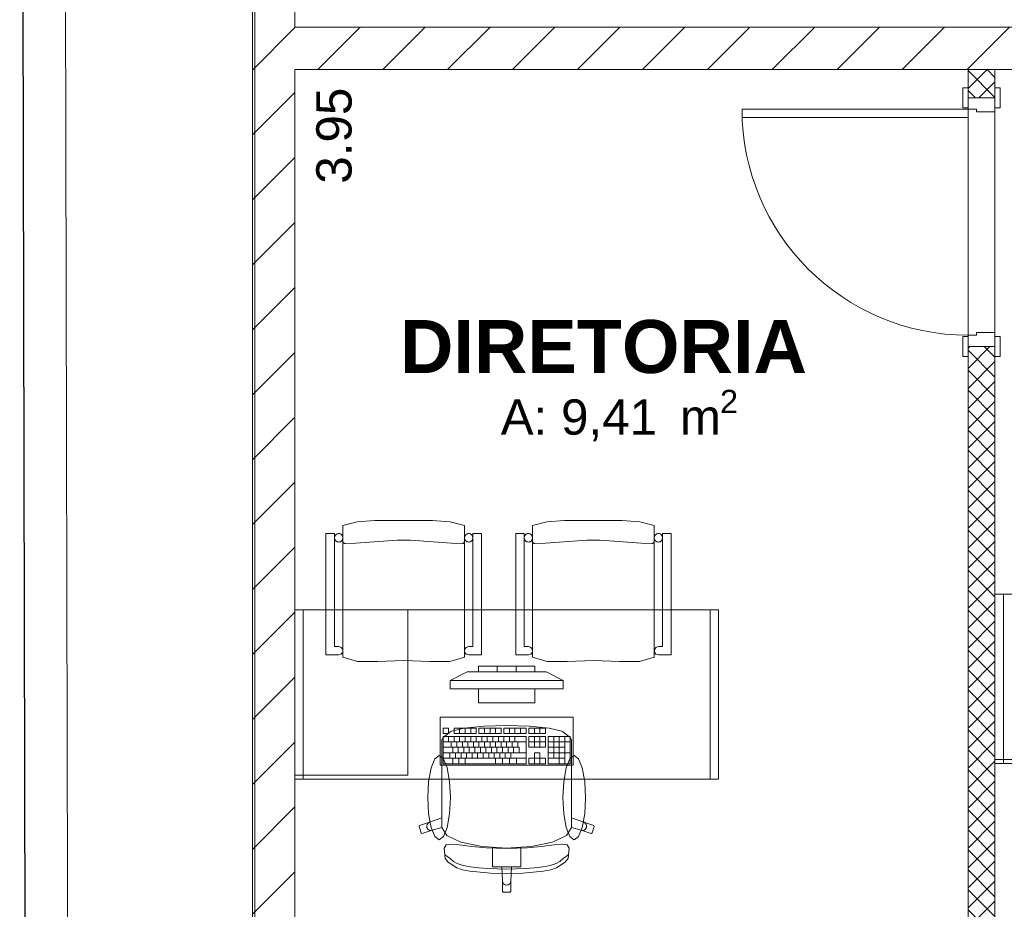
# Model space of a CAD drawing. Header units: millimetres. Extents: x 2826 to 3034, y 1533 to 1590.
# Tile 131 of 248: x 2986.35 to 2989.84, y 1549.64 to 1552.79. Entities that reach past the tile are written whole.
import ezdxf
from ezdxf.enums import TextEntityAlignment as Align

# ---------------------------------------------------------------- set-up
doc = ezdxf.new("R2010")
doc.units = ezdxf.units.MM
doc.layers.add('_Caneta_No__220', color=7, linetype='Continuous', lineweight=15, true_color=0x8a8a8a)
doc.styles.add('ESTILO_GERADO_1', font='arialbd.ttf')
doc.styles.add('ESTILO_GERADO_2', font='arial.ttf')
pattern_1 = [(44.99999999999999, (0.02328418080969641, 0.6193119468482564), (-0.03535533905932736, 0.03535533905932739), []), (135.0000000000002, (0.02328418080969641, 0.6193119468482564), (0.03535533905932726, 0.03535533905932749), [])]

# ---------------------------------------------------------------- blocks, each defined once
blk = doc.blocks.new('A$Cdd268059')
at = {"layer": '_Caneta_No__220'}
h = blk.add_hatch(dxfattribs=at)
h.set_pattern_fill('TIJOLO_COMUM_0005', color=256, style=0, pattern_type=2)
h.set_pattern_definition([(44.99999999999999, (0.02328418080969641, 0.619311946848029), (-0.114904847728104, 0.114904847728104), [])])
h.paths.add_polyline_path([(0.8232841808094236, 1.969311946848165), (0.9732842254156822, 1.969311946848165), (0.9732842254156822, 6.793521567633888), (0.8232841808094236, 6.793521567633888)])
h = blk.add_hatch(dxfattribs=at)
h.set_pattern_fill('TIJOLO_COMUM_0005', color=256, style=0, pattern_type=2)
h.set_pattern_definition([(44.99999999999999, (0.02328418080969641, 0.6193119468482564), (-0.114904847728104, 0.114904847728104), [])])
h.paths.add_polyline_path([(0.9732841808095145, 5.919311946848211), (6.271137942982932, 5.919311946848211), (6.271137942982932, 6.069311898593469), (0.9732841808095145, 6.069311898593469)])
h = blk.add_hatch(dxfattribs=at)
h.set_pattern_fill('GRELHA_5X5_DIAGONAL_0005', color=256, style=0, pattern_type=2)
h.set_pattern_definition(pattern_1)
h.paths.add_polyline_path([(3.451137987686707, 5.919311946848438), (3.356137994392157, 5.919311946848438), (3.356137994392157, 5.819311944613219), (3.451137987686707, 5.819311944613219)])
h = blk.add_hatch(dxfattribs=at)
h.set_pattern_fill('GRELHA_5X5_DIAGONAL_0005', color=256, style=0, pattern_type=2)
h.set_pattern_definition(pattern_1)
h.paths.add_polyline_path([(3.451137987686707, 4.939311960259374), (3.356137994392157, 4.939311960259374), (3.356137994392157, 1.969311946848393), (3.451137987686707, 1.969311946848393)])
for p, q in [((4.547473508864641e-13, 11.61714340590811), (0.02553427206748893, 1.469247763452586e-07)), ((0, 11.61714340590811), (0.02206783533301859, 1.01931194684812)), ((0.8232841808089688, 1.819311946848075), (0.8232841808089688, 10.41714351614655)), ((0.9732841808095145, 8.76931194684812), (0.9732841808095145, 6.069311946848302)), ((0.9732841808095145, 6.069311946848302), (4.320804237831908, 6.069311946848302)), ((3.356137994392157, 5.919311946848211), (0.9732841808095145, 5.919311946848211)), ((0.9732841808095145, 5.919311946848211), (0.9732841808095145, 1.969311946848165)), ((3.356137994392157, 1.969311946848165), (3.356137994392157, 5.919311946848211)), ((3.451137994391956, 5.919311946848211), (3.451137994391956, 1.969311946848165)), ((7.251137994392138, 5.919311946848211), (3.451137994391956, 5.919311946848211)), ((3.356137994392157, 5.854311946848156), (3.337137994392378, 5.854311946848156)), ((3.337137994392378, 5.854311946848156), (3.337137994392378, 5.78431194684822)), ((3.356137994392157, 5.819311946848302), (3.356137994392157, 5.854311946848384)), ((3.356137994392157, 5.78431194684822), (3.356137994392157, 5.854311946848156)), ((3.356137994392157, 5.819311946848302), (3.356137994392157, 5.854311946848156)), ((3.356137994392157, 5.819311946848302), (3.356137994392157, 5.854311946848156)), ((3.451137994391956, 5.819311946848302), (3.451137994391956, 5.854311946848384)), ((3.470137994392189, 5.854311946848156), (3.451137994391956, 5.854311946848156)), ((3.451137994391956, 5.854311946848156), (3.451137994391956, 5.78431194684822)), ((3.451137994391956, 5.819311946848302), (3.451137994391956, 5.854311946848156)), ((3.451137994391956, 5.819311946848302), (3.451137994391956, 5.854311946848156)), ((3.470137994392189, 5.78431194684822), (3.470137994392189, 5.854311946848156)), ((3.451137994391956, 5.819311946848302), (3.356137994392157, 5.819311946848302)), ((3.451137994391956, 5.819311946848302), (3.356137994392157, 5.819311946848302)), ((3.356137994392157, 5.819311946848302), (3.356137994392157, 5.779311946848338)), ((3.451137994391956, 5.819311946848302), (3.356137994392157, 5.819311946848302)), ((3.451137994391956, 5.819311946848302), (3.356137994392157, 5.819311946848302)), ((3.451137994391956, 5.769311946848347), (3.451137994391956, 5.819311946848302)), ((3.337137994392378, 5.78431194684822), (3.356137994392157, 5.78431194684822)), ((3.451137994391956, 5.78431194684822), (3.470137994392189, 5.78431194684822)), ((2.556137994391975, 5.779311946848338), (3.356137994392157, 5.779311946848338)), ((2.556137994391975, 5.749311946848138), (2.556137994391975, 5.779311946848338)), ((3.356137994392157, 5.749311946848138), (2.556137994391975, 5.749311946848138)), ((3.356137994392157, 5.779311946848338), (3.386137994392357, 5.779311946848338)), ((3.356137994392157, 5.779311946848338), (3.356137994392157, 5.749311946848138)), ((3.386137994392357, 5.779311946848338), (3.386137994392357, 5.769311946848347)), ((3.386137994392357, 5.769311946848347), (3.451137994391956, 5.769311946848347)), ((3.451137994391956, 4.989311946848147), (3.386137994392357, 4.989311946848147)), ((3.386137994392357, 4.989311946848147), (3.386137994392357, 4.979311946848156)), ((3.451137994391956, 4.939311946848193), (3.451137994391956, 4.989311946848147)), ((3.337137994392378, 4.974311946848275), (3.337137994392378, 4.904311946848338)), ((3.356137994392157, 4.974311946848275), (3.337137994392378, 4.974311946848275)), ((3.386137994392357, 4.979311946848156), (3.356137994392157, 4.979311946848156)), ((3.356137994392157, 4.979311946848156), (3.356137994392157, 4.939311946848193)), ((3.356137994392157, 4.904311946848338), (3.356137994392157, 4.974311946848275)), ((3.451137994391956, 4.974311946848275), (3.451137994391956, 4.904311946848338)), ((3.470137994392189, 4.974311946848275), (3.451137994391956, 4.974311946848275)), ((3.470137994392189, 4.904311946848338), (3.470137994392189, 4.974311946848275)), ((3.356137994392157, 4.93931194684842), (3.356137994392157, 4.904311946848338)), ((3.451137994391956, 4.93931194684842), (3.356137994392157, 4.93931194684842)), ((3.356137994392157, 4.939311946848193), (3.451137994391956, 4.939311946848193)), ((3.451137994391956, 4.939311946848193), (3.356137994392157, 4.939311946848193)), ((3.451137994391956, 4.939311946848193), (3.356137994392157, 4.939311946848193)), ((3.356137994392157, 4.939311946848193), (3.356137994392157, 4.904311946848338)), ((3.356137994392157, 4.939311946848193), (3.356137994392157, 4.904311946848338)), ((3.451137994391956, 4.93931194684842), (3.451137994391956, 4.904311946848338)), ((3.451137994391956, 4.939311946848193), (3.451137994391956, 4.904311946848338)), ((3.451137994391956, 4.939311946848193), (3.451137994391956, 4.904311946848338)), ((3.337137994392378, 4.904311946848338), (3.356137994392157, 4.904311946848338)), ((3.451137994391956, 4.904311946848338), (3.470137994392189, 4.904311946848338)), ((1.194137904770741, 4.318612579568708), (1.256816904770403, 4.323671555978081)), ((1.256816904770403, 4.323671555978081), (1.358845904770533, 4.323671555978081)), ((1.358845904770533, 4.323671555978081), (1.460874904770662, 4.323671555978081)), ((1.460874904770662, 4.323671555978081), (1.523553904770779, 4.318612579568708)), ((1.865472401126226, 4.318612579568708), (1.928151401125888, 4.323671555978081)), ((1.928151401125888, 4.323671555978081), (2.030180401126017, 4.323671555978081)), ((2.030180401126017, 4.323671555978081), (2.132209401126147, 4.323671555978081)), ((2.132209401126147, 4.323671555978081), (2.194888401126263, 4.318612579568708)), ((1.143845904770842, 4.306005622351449), (1.194137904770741, 4.318612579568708)), ((1.143845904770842, 3.840204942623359), (1.143845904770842, 4.306005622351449)), ((1.523553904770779, 4.318612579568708), (1.573845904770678, 4.306005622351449)), ((1.573845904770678, 4.306005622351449), (1.573845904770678, 3.840204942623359)), ((1.815180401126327, 4.306005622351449), (1.865472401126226, 4.318612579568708)), ((1.815180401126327, 3.840204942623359), (1.815180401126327, 4.306005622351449)), ((2.194888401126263, 4.318612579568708), (2.245180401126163, 4.306005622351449)), ((2.245180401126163, 4.306005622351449), (2.245180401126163, 3.840204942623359)), ((1.083845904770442, 3.848106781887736), (1.083845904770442, 4.277399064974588)), ((1.083845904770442, 4.277399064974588), (1.113851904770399, 4.277399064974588)), ((1.113851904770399, 4.277399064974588), (1.113851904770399, 3.877568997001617)), ((1.189845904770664, 4.243422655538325), (1.335345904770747, 4.25441825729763)), ((1.335345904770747, 4.25441825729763), (1.382345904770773, 4.25441825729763)), ((1.382345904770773, 4.25441825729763), (1.527845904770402, 4.243422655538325)), ((1.603839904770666, 3.877568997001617), (1.603839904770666, 4.277399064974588)), ((1.603839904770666, 4.277399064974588), (1.633845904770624, 4.277399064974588)), ((1.633845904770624, 4.277399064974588), (1.633845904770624, 3.848106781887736)), ((1.755180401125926, 3.848106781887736), (1.755180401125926, 4.277399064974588)), ((1.755180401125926, 4.277399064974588), (1.785186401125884, 4.277399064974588)), ((1.785186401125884, 4.277399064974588), (1.785186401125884, 3.877568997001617)), ((1.861180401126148, 4.243422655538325), (2.006680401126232, 4.25441825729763)), ((2.006680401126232, 4.25441825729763), (2.053680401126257, 4.25441825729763)), ((2.053680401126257, 4.25441825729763), (2.199180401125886, 4.243422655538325)), ((2.275174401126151, 3.877568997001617), (2.275174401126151, 4.277399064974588)), ((2.275174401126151, 4.277399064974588), (2.305180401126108, 4.277399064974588)), ((2.305180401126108, 4.277399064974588), (2.305180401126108, 3.848106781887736)), ((1.144567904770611, 4.247027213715), (1.145267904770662, 4.245815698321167)), ((1.145267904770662, 4.245815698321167), (1.146167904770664, 4.244744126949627)), ((1.146167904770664, 4.244744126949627), (1.147239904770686, 4.243844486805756)), ((1.147239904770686, 4.243844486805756), (1.148451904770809, 4.243144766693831)), ((1.148451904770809, 4.243144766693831), (1.14976790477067, 4.242665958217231)), ((1.14976790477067, 4.242665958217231), (1.151145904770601, 4.242423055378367)), ((1.151145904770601, 4.242423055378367), (1.151845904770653, 4.242423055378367)), ((1.151845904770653, 4.242423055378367), (1.189845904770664, 4.243422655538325)), ((1.527845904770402, 4.243422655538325), (1.565845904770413, 4.242423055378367)), ((1.565845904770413, 4.242423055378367), (1.566545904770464, 4.242423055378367)), ((1.566545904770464, 4.242423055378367), (1.567923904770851, 4.242665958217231)), ((1.567923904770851, 4.242665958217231), (1.569239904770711, 4.243144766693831)), ((1.569239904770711, 4.243144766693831), (1.570451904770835, 4.243844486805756)), ((1.570451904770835, 4.243844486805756), (1.571523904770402, 4.244744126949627)), ((1.571523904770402, 4.244744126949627), (1.572423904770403, 4.245815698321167)), ((1.572423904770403, 4.245815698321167), (1.573123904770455, 4.247027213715)), ((1.573123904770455, 4.247027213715), (1.573602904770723, 4.248342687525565)), ((1.573602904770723, 4.248342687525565), (1.573845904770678, 4.249720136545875)), ((1.815902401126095, 4.247027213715), (1.816602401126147, 4.245815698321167)), ((1.816602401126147, 4.245815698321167), (1.817502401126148, 4.244744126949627)), ((1.817502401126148, 4.244744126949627), (1.81857440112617, 4.243844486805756)), ((1.81857440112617, 4.243844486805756), (1.819786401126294, 4.243144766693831)), ((1.819786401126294, 4.243144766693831), (1.821102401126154, 4.242665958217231)), ((1.821102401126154, 4.242665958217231), (1.822480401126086, 4.242423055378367)), ((1.822480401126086, 4.242423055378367), (1.823180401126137, 4.242423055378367)), ((1.823180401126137, 4.242423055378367), (1.861180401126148, 4.243422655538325)), ((2.199180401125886, 4.243422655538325), (2.237180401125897, 4.242423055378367)), ((2.237180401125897, 4.242423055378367), (2.237880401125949, 4.242423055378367)), ((2.237880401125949, 4.242423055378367), (2.239258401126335, 4.242665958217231)), ((2.239258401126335, 4.242665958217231), (2.240574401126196, 4.243144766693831)), ((2.240574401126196, 4.243144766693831), (2.241786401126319, 4.243844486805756)), ((2.241786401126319, 4.243844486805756), (2.242858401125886, 4.244744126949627)), ((2.242858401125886, 4.244744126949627), (2.243758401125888, 4.245815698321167)), ((2.243758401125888, 4.245815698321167), (2.244458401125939, 4.247027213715)), ((2.244458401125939, 4.247027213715), (2.244937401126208, 4.248342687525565)), ((2.244937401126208, 4.248342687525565), (2.245180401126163, 4.249720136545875)), ((1.373284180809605, 3.423094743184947), (1.373284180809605, 4.008094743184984)), ((1.113851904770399, 3.877568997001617), (1.128845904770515, 3.877568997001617)), ((1.128845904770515, 3.877568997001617), (1.137662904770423, 3.874705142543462)), ((1.137662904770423, 3.874705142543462), (1.143111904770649, 3.867208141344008)), ((1.574579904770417, 3.867208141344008), (1.580028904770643, 3.874705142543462)), ((1.580028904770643, 3.874705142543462), (1.588845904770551, 3.877568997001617)), ((1.588845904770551, 3.877568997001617), (1.603839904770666, 3.877568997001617)), ((1.785186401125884, 3.877568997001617), (1.800180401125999, 3.877568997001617)), ((1.800180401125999, 3.877568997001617), (1.808997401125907, 3.874705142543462)), ((1.808997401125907, 3.874705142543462), (1.814446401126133, 3.867208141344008)), ((2.245914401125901, 3.867208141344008), (2.251363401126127, 3.874705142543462)), ((2.251363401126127, 3.874705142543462), (2.260180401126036, 3.877568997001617)), ((2.260180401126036, 3.877568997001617), (2.275174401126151, 3.877568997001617)), ((1.128845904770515, 3.848106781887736), (1.083845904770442, 3.848106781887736)), ((1.137662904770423, 3.85044484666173), (1.128845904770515, 3.848106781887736)), ((1.143111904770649, 3.857941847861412), (1.137662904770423, 3.85044484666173)), ((1.143111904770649, 3.867208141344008), (1.143111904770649, 3.857941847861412)), ((1.19576490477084, 3.82491305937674), (1.143845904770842, 3.840204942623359)), ((1.573845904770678, 3.840204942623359), (1.52192690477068, 3.82491305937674)), ((1.574579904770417, 3.857941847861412), (1.574579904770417, 3.867208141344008)), ((1.580028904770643, 3.85044484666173), (1.574579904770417, 3.857941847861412)), ((1.588845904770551, 3.848106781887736), (1.580028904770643, 3.85044484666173)), ((1.633845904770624, 3.848106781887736), (1.588845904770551, 3.848106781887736)), ((1.800180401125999, 3.848106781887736), (1.755180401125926, 3.848106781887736)), ((1.808997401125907, 3.85044484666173), (1.800180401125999, 3.848106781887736)), ((1.814446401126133, 3.857941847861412), (1.808997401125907, 3.85044484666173)), ((1.814446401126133, 3.867208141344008), (1.814446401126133, 3.857941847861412)), ((1.867099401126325, 3.82491305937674), (1.815180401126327, 3.840204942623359)), ((2.245180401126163, 3.840204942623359), (2.193261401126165, 3.82491305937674)), ((2.245914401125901, 3.857941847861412), (2.245914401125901, 3.867208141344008)), ((2.251363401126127, 3.85044484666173), (2.245914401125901, 3.857941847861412)), ((2.260180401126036, 3.848106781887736), (2.251363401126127, 3.85044484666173)), ((2.305180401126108, 3.848106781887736), (2.260180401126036, 3.848106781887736)), ((1.265880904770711, 3.824631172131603), (1.19576490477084, 3.82491305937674)), ((1.358845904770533, 3.828836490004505), (1.265880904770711, 3.824631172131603)), ((1.451810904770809, 3.824631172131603), (1.358845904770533, 3.828836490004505)), ((1.52192690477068, 3.82491305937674), (1.451810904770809, 3.824631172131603)), ((1.823284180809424, 3.808094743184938), (1.623284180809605, 3.808094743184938)), ((1.623284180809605, 3.808094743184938), (1.623284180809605, 3.788094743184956)), ((1.689950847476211, 3.788094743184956), (1.689950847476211, 3.808094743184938)), ((1.756617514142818, 3.788094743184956), (1.756617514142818, 3.808094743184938)), ((1.823284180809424, 3.788094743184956), (1.823284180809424, 3.808094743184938)), ((1.937215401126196, 3.824631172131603), (1.867099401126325, 3.82491305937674)), ((2.030180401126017, 3.828836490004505), (1.937215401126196, 3.824631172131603)), ((2.123145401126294, 3.824631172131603), (2.030180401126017, 3.828836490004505)), ((2.193261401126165, 3.82491305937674), (2.123145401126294, 3.824631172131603)), ((1.523284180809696, 3.758094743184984), (1.583284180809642, 3.788094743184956)), ((1.583284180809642, 3.788094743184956), (1.863284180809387, 3.788094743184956)), ((1.623284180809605, 3.788094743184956), (1.823284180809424, 3.788094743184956)), ((1.923284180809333, 3.758094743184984), (1.863284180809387, 3.788094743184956)), ((1.923284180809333, 3.758094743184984), (1.523284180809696, 3.758094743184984)), ((1.523284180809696, 3.758094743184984), (1.523284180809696, 3.728094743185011)), ((1.923284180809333, 3.728094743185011), (1.923284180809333, 3.758094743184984)), ((1.523284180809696, 3.728094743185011), (1.923284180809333, 3.728094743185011)), ((1.823284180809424, 3.728094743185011), (1.623284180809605, 3.728094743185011)), ((1.623284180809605, 3.728094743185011), (1.623284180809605, 3.678094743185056)), ((1.823284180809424, 3.678094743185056), (1.823284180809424, 3.728094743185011)), ((1.623284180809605, 3.678094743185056), (1.823284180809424, 3.678094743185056)), ((1.51765918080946, 3.589003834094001), (1.49807584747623, 3.589003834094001)), ((1.49807584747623, 3.589003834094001), (1.49807584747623, 3.569609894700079)), ((1.51765918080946, 3.569609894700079), (1.51765918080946, 3.589003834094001)), ((1.573433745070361, 3.589166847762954), (1.527495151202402, 3.578476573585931)), ((1.615575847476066, 3.589003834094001), (1.53724251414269, 3.589003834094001)), ((1.53724251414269, 3.589003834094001), (1.53724251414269, 3.569609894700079)), ((1.556825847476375, 3.569609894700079), (1.556825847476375, 3.589003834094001)), ((1.642185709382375, 3.596309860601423), (1.573433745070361, 3.589166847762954)), ((1.576409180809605, 3.569609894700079), (1.576409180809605, 3.589003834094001)), ((1.595992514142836, 3.569609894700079), (1.595992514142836, 3.589003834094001)), ((1.615575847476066, 3.569609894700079), (1.615575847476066, 3.589003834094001)), ((1.703700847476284, 3.589003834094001), (1.625367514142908, 3.589003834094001)), ((1.625367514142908, 3.589003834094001), (1.625367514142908, 3.569609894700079)), ((1.643250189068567, 3.596411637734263), (1.642185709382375, 3.596309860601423)), ((1.723284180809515, 3.598887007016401), (1.643250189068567, 3.596411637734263)), ((1.644950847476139, 3.569609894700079), (1.644950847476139, 3.589003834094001)), ((1.664534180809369, 3.569609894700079), (1.664534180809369, 3.589003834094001)), ((1.684117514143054, 3.569609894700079), (1.684117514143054, 3.589003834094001)), ((1.703700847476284, 3.569609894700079), (1.703700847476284, 3.589003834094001)), ((1.791825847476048, 3.589003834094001), (1.713492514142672, 3.589003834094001)), ((1.713492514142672, 3.589003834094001), (1.713492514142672, 3.569609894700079)), ((1.723284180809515, 3.598887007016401), (1.803318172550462, 3.596411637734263)), ((1.733075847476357, 3.569609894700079), (1.733075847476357, 3.589003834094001)), ((1.752659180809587, 3.569609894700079), (1.752659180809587, 3.589003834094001)), ((1.772242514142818, 3.569609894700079), (1.772242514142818, 3.589003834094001)), ((1.791825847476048, 3.569609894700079), (1.791825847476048, 3.589003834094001)), ((1.860367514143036, 3.589003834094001), (1.80161751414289, 3.589003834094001)), ((1.80161751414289, 3.589003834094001), (1.80161751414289, 3.569609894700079)), ((1.803318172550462, 3.596411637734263), (1.804382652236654, 3.596309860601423)), ((1.804382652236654, 3.596309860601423), (1.873134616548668, 3.589166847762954)), ((1.821200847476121, 3.569609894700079), (1.821200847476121, 3.589003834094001)), ((1.840784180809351, 3.569609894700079), (1.840784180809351, 3.589003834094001)), ((1.860367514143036, 3.569609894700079), (1.860367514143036, 3.589003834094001)), ((1.873134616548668, 3.589166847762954), (1.919073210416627, 3.578476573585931)), ((1.498556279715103, 3.556438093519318), (1.494012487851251, 3.547837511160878)), ((1.49807584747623, 3.569609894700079), (1.51765918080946, 3.569609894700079)), ((1.791825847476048, 3.559912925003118), (1.49807584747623, 3.559912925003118)), ((1.49807584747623, 3.559912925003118), (1.49807584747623, 3.46294322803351)), ((1.52536150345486, 3.577599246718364), (1.498556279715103, 3.556438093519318)), ((1.51765918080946, 3.540518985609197), (1.51765918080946, 3.559912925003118)), ((1.527495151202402, 3.578476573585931), (1.52536150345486, 3.577599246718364)), ((1.53724251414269, 3.569609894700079), (1.615575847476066, 3.569609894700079)), ((1.53724251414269, 3.540518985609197), (1.53724251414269, 3.559912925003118)), ((1.556825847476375, 3.540518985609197), (1.556825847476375, 3.559912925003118)), ((1.576409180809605, 3.540518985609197), (1.576409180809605, 3.559912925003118)), ((1.595992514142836, 3.540518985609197), (1.595992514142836, 3.559912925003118)), ((1.615575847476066, 3.540518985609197), (1.615575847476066, 3.559912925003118)), ((1.625367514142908, 3.569609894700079), (1.703700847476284, 3.569609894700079)), ((1.635159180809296, 3.540518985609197), (1.635159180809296, 3.559912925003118)), ((1.654742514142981, 3.540518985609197), (1.654742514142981, 3.559912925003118)), ((1.674325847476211, 3.540518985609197), (1.674325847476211, 3.559912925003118)), ((1.693909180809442, 3.540518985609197), (1.693909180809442, 3.559912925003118)), ((1.713492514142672, 3.569609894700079), (1.791825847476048, 3.569609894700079)), ((1.713492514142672, 3.540518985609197), (1.713492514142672, 3.559912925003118)), ((1.733075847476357, 3.540518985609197), (1.733075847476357, 3.559912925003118)), ((1.752659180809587, 3.540518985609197), (1.752659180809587, 3.559912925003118)), ((1.791825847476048, 3.46294322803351), (1.791825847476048, 3.559912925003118)), ((1.80161751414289, 3.569609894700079), (1.860367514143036, 3.569609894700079)), ((1.860367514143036, 3.559912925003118), (1.80161751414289, 3.559912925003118)), ((1.80161751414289, 3.559912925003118), (1.80161751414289, 3.521125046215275)), ((1.821200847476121, 3.521125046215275), (1.821200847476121, 3.559912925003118)), ((1.840784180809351, 3.521125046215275), (1.840784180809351, 3.559912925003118)), ((1.860367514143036, 3.521125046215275), (1.860367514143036, 3.559912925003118)), ((1.948492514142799, 3.559912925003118), (1.870159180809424, 3.559912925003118)), ((1.870159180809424, 3.559912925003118), (1.870159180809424, 3.46294322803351)), ((1.889742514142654, 3.482337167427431), (1.889742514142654, 3.559912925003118)), ((1.909325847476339, 3.46294322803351), (1.909325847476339, 3.559912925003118)), ((1.919073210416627, 3.578476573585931), (1.921206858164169, 3.577599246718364)), ((1.921206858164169, 3.577599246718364), (1.94801208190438, 3.556438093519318)), ((1.928909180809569, 3.46294322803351), (1.928909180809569, 3.559912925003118)), ((1.94801208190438, 3.556438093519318), (1.952555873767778, 3.547837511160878)), ((1.948492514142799, 3.46294322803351), (1.948492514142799, 3.559912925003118)), ((1.494012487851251, 3.547837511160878), (1.494012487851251, 3.51679921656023)), ((1.49807584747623, 3.540518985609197), (1.791825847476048, 3.540518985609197)), ((1.49807584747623, 3.521125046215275), (1.767346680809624, 3.521125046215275)), ((1.527450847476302, 3.521125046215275), (1.527450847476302, 3.540518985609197)), ((1.532346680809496, 3.501731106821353), (1.532346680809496, 3.521125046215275)), ((1.547034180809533, 3.521125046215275), (1.547034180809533, 3.540518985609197)), ((1.551930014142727, 3.501731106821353), (1.551930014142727, 3.521125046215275)), ((1.566617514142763, 3.521125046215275), (1.566617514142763, 3.540518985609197)), ((1.571513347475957, 3.501731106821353), (1.571513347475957, 3.521125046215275)), ((1.586200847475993, 3.521125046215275), (1.586200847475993, 3.540518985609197)), ((1.591096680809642, 3.501731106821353), (1.591096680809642, 3.521125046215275)), ((1.605784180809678, 3.521125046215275), (1.605784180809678, 3.540518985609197)), ((1.610680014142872, 3.501731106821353), (1.610680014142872, 3.521125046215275)), ((1.625367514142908, 3.521125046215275), (1.625367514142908, 3.540518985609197)), ((1.630263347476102, 3.501731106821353), (1.630263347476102, 3.521125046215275)), ((1.644950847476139, 3.521125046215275), (1.644950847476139, 3.540518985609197)), ((1.649846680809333, 3.501731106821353), (1.649846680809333, 3.521125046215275)), ((1.664534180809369, 3.521125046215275), (1.664534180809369, 3.540518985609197)), ((1.669430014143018, 3.501731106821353), (1.669430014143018, 3.521125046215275)), ((1.684117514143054, 3.521125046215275), (1.684117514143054, 3.540518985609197)), ((1.689013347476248, 3.501731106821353), (1.689013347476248, 3.521125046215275)), ((1.703700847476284, 3.521125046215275), (1.703700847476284, 3.540518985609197)), ((1.708596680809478, 3.501731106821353), (1.708596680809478, 3.521125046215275)), ((1.723284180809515, 3.521125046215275), (1.723284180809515, 3.540518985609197)), ((1.728180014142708, 3.501731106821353), (1.728180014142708, 3.521125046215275)), ((1.742867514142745, 3.521125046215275), (1.742867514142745, 3.540518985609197)), ((1.747763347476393, 3.501731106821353), (1.747763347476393, 3.521125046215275)), ((1.762450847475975, 3.521125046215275), (1.762450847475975, 3.540518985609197)), ((1.767346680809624, 3.501731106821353), (1.767346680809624, 3.521125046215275)), ((1.80161751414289, 3.540518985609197), (1.860367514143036, 3.540518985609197)), ((1.80161751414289, 3.521125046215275), (1.860367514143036, 3.521125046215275)), ((1.870159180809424, 3.540518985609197), (1.948492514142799, 3.540518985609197)), ((1.870159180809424, 3.521125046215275), (1.928909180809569, 3.521125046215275)), ((1.952555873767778, 3.547837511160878), (1.952555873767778, 3.51679921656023)), ((1.494012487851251, 3.51679921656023), (1.494012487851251, 3.480721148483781)), ((1.49807584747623, 3.501731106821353), (1.791825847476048, 3.501731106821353)), ((1.522555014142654, 3.482337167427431), (1.522555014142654, 3.501731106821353)), ((1.542138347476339, 3.482337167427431), (1.542138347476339, 3.501731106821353)), ((1.561721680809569, 3.482337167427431), (1.561721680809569, 3.501731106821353)), ((1.581305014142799, 3.482337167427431), (1.581305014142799, 3.501731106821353)), ((1.60088834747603, 3.482337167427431), (1.60088834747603, 3.501731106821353)), ((1.620471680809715, 3.482337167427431), (1.620471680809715, 3.501731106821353)), ((1.640055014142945, 3.482337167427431), (1.640055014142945, 3.501731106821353)), ((1.659638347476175, 3.482337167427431), (1.659638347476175, 3.501731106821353)), ((1.679221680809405, 3.482337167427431), (1.679221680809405, 3.501731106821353)), ((1.698805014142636, 3.482337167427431), (1.698805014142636, 3.501731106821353)), ((1.718388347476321, 3.482337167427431), (1.718388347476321, 3.501731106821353)), ((1.737971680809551, 3.482337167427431), (1.737971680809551, 3.501731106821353)), ((1.840784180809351, 3.501731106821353), (1.821200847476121, 3.501731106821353)), ((1.821200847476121, 3.501731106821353), (1.821200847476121, 3.482337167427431)), ((1.840784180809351, 3.482337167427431), (1.840784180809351, 3.501731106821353)), ((1.870159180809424, 3.501731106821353), (1.948492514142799, 3.501731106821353)), ((1.952555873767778, 3.51679921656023), (1.952555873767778, 3.480721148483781)), ((1.494012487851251, 3.480721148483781), (1.494012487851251, 3.271615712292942)), ((1.49807584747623, 3.482337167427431), (1.791825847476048, 3.482337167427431)), ((1.49807584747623, 3.46294322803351), (1.791825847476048, 3.46294322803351)), ((1.532346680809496, 3.46294322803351), (1.532346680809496, 3.482337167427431)), ((1.554377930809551, 3.46294322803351), (1.554377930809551, 3.482337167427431)), ((1.576409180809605, 3.46294322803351), (1.576409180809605, 3.482337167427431)), ((1.684117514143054, 3.46294322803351), (1.684117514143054, 3.482337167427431)), ((1.708596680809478, 3.46294322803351), (1.708596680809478, 3.482337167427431)), ((1.733075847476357, 3.46294322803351), (1.733075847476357, 3.482337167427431)), ((1.757555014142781, 3.46294322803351), (1.757555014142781, 3.482337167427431)), ((1.821200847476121, 3.482337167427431), (1.80161751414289, 3.482337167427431)), ((1.80161751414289, 3.482337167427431), (1.80161751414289, 3.46294322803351)), ((1.80161751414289, 3.46294322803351), (1.860367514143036, 3.46294322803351)), ((1.821200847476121, 3.46294322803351), (1.821200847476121, 3.482337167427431)), ((1.821200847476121, 3.482337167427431), (1.840784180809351, 3.482337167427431)), ((1.860367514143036, 3.482337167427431), (1.840784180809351, 3.482337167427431)), ((1.840784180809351, 3.46294322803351), (1.840784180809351, 3.482337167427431)), ((1.860367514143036, 3.46294322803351), (1.860367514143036, 3.482337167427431)), ((1.870159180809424, 3.482337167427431), (1.928909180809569, 3.482337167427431)), ((1.870159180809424, 3.46294322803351), (1.948492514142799, 3.46294322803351)), ((1.952555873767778, 3.480721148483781), (1.952555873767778, 3.271615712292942)), ((3.451137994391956, 3.478370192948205), (3.851137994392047, 3.478370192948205)), ((0.9732841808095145, 3.423094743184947), (1.373284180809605, 3.423094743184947)), ((1.415222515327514, 3.244530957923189), (1.413284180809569, 3.240761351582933)), ((1.413284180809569, 3.240761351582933), (1.420747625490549, 3.218000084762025)), ((1.450634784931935, 3.255932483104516), (1.415222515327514, 3.244530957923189)), ((1.441849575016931, 3.248497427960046), (1.44025083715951, 3.242880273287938)), ((1.44025083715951, 3.242880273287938), (1.440943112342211, 3.237084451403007)), ((1.445495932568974, 3.253080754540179), (1.441849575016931, 3.248497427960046)), ((1.450634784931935, 3.255932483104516), (1.445495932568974, 3.253080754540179)), ((1.494012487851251, 3.271615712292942), (1.450634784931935, 3.255932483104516)), ((1.494012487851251, 3.237355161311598), (1.494012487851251, 3.271615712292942)), ((1.952555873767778, 3.237355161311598), (1.952555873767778, 3.271615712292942)), ((1.952555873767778, 3.271615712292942), (1.995933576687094, 3.255932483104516)), ((1.995933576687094, 3.255932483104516), (2.001072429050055, 3.253080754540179)), ((1.995933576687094, 3.255932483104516), (2.031345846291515, 3.244530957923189)), ((2.001072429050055, 3.253080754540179), (2.004718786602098, 3.248497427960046)), ((2.004718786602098, 3.248497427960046), (2.006317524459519, 3.242880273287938)), ((2.006317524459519, 3.242880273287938), (2.005625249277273, 3.237084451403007)), ((2.03328418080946, 3.240761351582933), (2.025820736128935, 3.218000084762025)), ((2.031345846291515, 3.244530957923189), (2.03328418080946, 3.240761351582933)), ((1.420747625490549, 3.218000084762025), (1.424551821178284, 3.216079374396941)), ((1.424551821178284, 3.216079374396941), (1.459964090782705, 3.227480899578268)), ((1.440943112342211, 3.237084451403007), (1.44382100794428, 3.231992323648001)), ((1.44382100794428, 3.231992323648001), (1.448446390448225, 3.228379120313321)), ((1.448446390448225, 3.228379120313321), (1.454115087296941, 3.226794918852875)), ((1.454115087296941, 3.226794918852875), (1.459964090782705, 3.227480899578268)), ((1.459964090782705, 3.227480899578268), (1.494133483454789, 3.237160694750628)), ((1.494012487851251, 3.237355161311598), (1.494133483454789, 3.237160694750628)), ((1.494133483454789, 3.237160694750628), (1.511464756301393, 3.209305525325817)), ((1.511464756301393, 3.209305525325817), (1.561164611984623, 3.185526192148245)), ((1.935103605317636, 3.209305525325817), (1.885403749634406, 3.185526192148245)), ((1.952434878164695, 3.237160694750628), (1.935103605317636, 3.209305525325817)), ((1.952555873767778, 3.237355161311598), (1.952434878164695, 3.237160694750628)), ((1.986604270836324, 3.227480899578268), (1.952434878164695, 3.237160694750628)), ((1.992453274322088, 3.226794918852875), (1.986604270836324, 3.227480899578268)), ((2.022016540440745, 3.216079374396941), (1.986604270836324, 3.227480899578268)), ((1.998121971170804, 3.228379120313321), (1.992453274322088, 3.226794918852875)), ((2.002747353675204, 3.231992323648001), (1.998121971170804, 3.228379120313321)), ((2.005625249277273, 3.237084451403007), (2.002747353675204, 3.231992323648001)), ((2.025820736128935, 3.218000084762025), (2.022016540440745, 3.216079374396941)), ((1.508603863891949, 3.175756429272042), (1.501888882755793, 3.164206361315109)), ((1.525832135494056, 3.178805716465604), (1.508603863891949, 3.175756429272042)), ((1.55474500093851, 3.176215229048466), (1.525832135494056, 3.178805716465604)), ((1.600055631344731, 3.170386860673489), (1.55474500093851, 3.176215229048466)), ((1.561164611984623, 3.185526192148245), (1.635545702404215, 3.169637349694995)), ((1.885403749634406, 3.185526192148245), (1.811022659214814, 3.169637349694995)), ((1.846512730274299, 3.170386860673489), (1.891823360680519, 3.176215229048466)), ((1.891823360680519, 3.176215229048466), (1.920736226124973, 3.178805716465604)), ((1.920736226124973, 3.178805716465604), (1.93796449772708, 3.175756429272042)), ((1.93796449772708, 3.175756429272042), (1.944679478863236, 3.164206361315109)), ((1.501888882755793, 3.164206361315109), (1.505183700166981, 3.128122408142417)), ((1.50826890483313, 3.138679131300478), (1.504517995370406, 3.141297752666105)), ((1.514522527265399, 3.133536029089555), (1.50826890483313, 3.138679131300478)), ((1.650985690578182, 3.165721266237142), (1.600055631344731, 3.170386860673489)), ((1.635545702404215, 3.169637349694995), (1.672967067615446, 3.167257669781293)), ((1.723284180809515, 3.16339588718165), (1.650985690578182, 3.165721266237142)), ((1.672967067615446, 3.167257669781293), (1.723284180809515, 3.164057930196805)), ((1.672967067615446, 3.167257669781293), (1.672967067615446, 3.12855006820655)), ((1.773601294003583, 3.167257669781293), (1.723284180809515, 3.164057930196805)), ((1.723284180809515, 3.16339588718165), (1.795582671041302, 3.165721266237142)), ((1.811022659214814, 3.169637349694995), (1.773601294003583, 3.167257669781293)), ((1.773601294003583, 3.167257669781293), (1.773601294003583, 3.12855006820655)), ((1.795582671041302, 3.165721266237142), (1.846512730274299, 3.170386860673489)), ((1.93204583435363, 3.133536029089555), (1.938299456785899, 3.138679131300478)), ((1.938299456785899, 3.138679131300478), (1.942050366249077, 3.141297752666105)), ((1.944679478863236, 3.164206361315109), (1.941384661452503, 3.128122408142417)), ((1.505183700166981, 3.128122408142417), (1.515722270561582, 3.114934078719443)), ((1.523556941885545, 3.127374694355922), (1.514522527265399, 3.133536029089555)), ((1.515722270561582, 3.114934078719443), (1.546752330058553, 3.094870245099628)), ((1.535264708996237, 3.117304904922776), (1.523556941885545, 3.127374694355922)), ((1.548462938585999, 3.109624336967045), (1.535264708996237, 3.117304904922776)), ((1.568815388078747, 3.103355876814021), (1.548462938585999, 3.109624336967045)), ((1.594761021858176, 3.098415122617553), (1.568815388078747, 3.103355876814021)), ((1.672967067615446, 3.12855006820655), (1.672967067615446, 3.098634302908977)), ((1.773601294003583, 3.12855006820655), (1.773601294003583, 3.098634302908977)), ((1.851807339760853, 3.098415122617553), (1.877752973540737, 3.103355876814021)), ((1.877752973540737, 3.103355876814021), (1.89810542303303, 3.109624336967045)), ((1.89810542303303, 3.109624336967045), (1.911303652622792, 3.117304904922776)), ((1.930846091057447, 3.114934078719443), (1.899816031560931, 3.094870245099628)), ((1.911303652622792, 3.117304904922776), (1.923011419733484, 3.127374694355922)), ((1.923011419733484, 3.127374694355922), (1.93204583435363, 3.133536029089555)), ((1.941384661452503, 3.128122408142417), (1.930846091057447, 3.114934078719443)), ((1.546752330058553, 3.094870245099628), (1.566701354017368, 3.087616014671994)), ((1.566701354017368, 3.087616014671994), (1.59257641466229, 3.082812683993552)), ((1.59257641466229, 3.082812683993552), (1.665783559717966, 3.075833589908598)), ((1.624740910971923, 3.094718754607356), (1.594761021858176, 3.098415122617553)), ((1.657194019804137, 3.092181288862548), (1.624740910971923, 3.094718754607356)), ((1.690562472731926, 3.090721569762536), (1.657194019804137, 3.092181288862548)), ((1.665783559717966, 3.075833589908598), (1.723284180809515, 3.073648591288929)), ((1.672967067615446, 3.098634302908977), (1.706392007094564, 3.098634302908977)), ((1.723284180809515, 3.090253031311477), (1.690562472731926, 3.090721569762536)), ((1.706392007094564, 3.098634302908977), (1.723284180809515, 3.098634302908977)), ((1.706392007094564, 3.098634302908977), (1.708189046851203, 3.048774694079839)), ((1.740176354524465, 3.098634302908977), (1.723284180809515, 3.098634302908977)), ((1.723284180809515, 3.090253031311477), (1.756005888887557, 3.090721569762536)), ((1.780784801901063, 3.075833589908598), (1.723284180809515, 3.073648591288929)), ((1.740176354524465, 3.098634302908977), (1.738379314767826, 3.048774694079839)), ((1.773601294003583, 3.098634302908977), (1.740176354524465, 3.098634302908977)), ((1.756005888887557, 3.090721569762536), (1.789374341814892, 3.092181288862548)), ((1.853991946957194, 3.082812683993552), (1.780784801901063, 3.075833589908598)), ((1.789374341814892, 3.092181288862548), (1.821827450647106, 3.094718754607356)), ((1.821827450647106, 3.094718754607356), (1.851807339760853, 3.098415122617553)), ((1.879867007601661, 3.087616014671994), (1.853991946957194, 3.082812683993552)), ((1.899816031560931, 3.094870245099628), (1.879867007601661, 3.087616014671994)), ((1.708189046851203, 3.048774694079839), (1.709338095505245, 3.043050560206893)), ((1.708189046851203, 3.048774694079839), (1.708189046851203, 3.011878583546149)), ((1.709338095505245, 3.043050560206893), (1.712610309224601, 3.038197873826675)), ((1.712610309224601, 3.038197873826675), (1.717507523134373, 3.034955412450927)), ((1.717507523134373, 3.034955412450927), (1.723284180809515, 3.033816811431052)), ((1.729060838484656, 3.034955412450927), (1.723284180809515, 3.033816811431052)), ((1.733958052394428, 3.038197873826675), (1.729060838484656, 3.034955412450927)), ((1.737230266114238, 3.043050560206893), (1.733958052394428, 3.038197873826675)), ((1.738379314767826, 3.048774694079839), (1.737230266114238, 3.043050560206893)), ((1.738379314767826, 3.048774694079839), (1.738379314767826, 3.011878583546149)), ((1.708189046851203, 3.011878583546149), (1.711208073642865, 3.008887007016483)), ((1.711208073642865, 3.008887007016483), (1.723284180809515, 3.008887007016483)), ((1.735360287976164, 3.008887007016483), (1.723284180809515, 3.008887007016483)), ((1.738379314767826, 3.011878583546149), (1.735360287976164, 3.008887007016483))]:
    blk.add_line(p, q, dxfattribs=at)
for points in [[(0.8316279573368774, 1.819311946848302), (18.84632809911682, 1.819311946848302), (18.85023596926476, 0.04137650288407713), (25.16375951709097, 0.05525351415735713), (25.16375951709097, 1.819311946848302), (41.00696253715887, 1.819311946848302), (41.00696253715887, 17.38691466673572), (31.02116999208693, 17.38691466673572), (31.02116999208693, 11.61714340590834), (18.84632809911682, 11.61714340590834), (18.84632809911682, 10.41714351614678), (0.8316279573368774, 10.41714351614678)], [(1.573845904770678, 3.840204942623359), (1.52192690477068, 3.82491305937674), (1.451810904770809, 3.824631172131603), (1.358845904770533, 3.828836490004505), (1.265880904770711, 3.824631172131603), (1.19576490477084, 3.82491305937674), (1.143845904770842, 3.840204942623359), (1.143845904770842, 4.306005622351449), (1.194137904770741, 4.318612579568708), (1.256816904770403, 4.323671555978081), (1.358845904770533, 4.323671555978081), (1.460874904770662, 4.323671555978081), (1.523553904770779, 4.318612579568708), (1.573845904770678, 4.306005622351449)], [(2.245180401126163, 3.840204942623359), (2.193261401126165, 3.82491305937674), (2.123145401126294, 3.824631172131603), (2.030180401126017, 3.828836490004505), (1.937215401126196, 3.824631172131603), (1.867099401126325, 3.82491305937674), (1.815180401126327, 3.840204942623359), (1.815180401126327, 4.306005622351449), (1.865472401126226, 4.318612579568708), (1.928151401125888, 4.323671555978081), (2.030180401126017, 4.323671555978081), (2.132209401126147, 4.323671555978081), (2.194888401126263, 4.318612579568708), (2.245180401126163, 4.306005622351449)], [(1.113851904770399, 3.877568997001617), (1.128845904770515, 3.877568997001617), (1.137662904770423, 3.874705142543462), (1.143111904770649, 3.867208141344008), (1.143111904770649, 3.857941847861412), (1.137662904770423, 3.85044484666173), (1.128845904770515, 3.848106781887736), (1.083845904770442, 3.848106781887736), (1.083845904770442, 4.277399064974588), (1.113851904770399, 4.277399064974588)], [(1.128845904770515, 4.277409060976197), (1.131450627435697, 4.277181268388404), (1.133976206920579, 4.276504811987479), (1.136345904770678, 4.275400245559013), (1.138487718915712, 4.273901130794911), (1.140336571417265, 4.272053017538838), (1.141836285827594, 4.269912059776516), (1.142941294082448, 4.267543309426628), (1.143618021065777, 4.26501873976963), (1.143845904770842, 4.262415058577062), (1.143618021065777, 4.259811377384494), (1.142941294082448, 4.257286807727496), (1.141836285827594, 4.254918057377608), (1.140336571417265, 4.252777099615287), (1.138487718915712, 4.250928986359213), (1.136345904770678, 4.249429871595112), (1.133976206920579, 4.248325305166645), (1.131450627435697, 4.247648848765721), (1.128845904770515, 4.247421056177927), (1.126241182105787, 4.247648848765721), (1.123715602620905, 4.248325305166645), (1.121345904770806, 4.249429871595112), (1.119204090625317, 4.250928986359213), (1.117355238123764, 4.252777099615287), (1.11585552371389, 4.254918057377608), (1.114750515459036, 4.257286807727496), (1.114073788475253, 4.259811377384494), (1.113845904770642, 4.262415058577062), (1.114073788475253, 4.26501873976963), (1.114750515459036, 4.267543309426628), (1.11585552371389, 4.269912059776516), (1.117355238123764, 4.272053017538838), (1.119204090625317, 4.273901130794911), (1.121345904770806, 4.275400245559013), (1.123715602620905, 4.276504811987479), (1.126241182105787, 4.277181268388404)], [(1.588845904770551, 4.277409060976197), (1.591450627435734, 4.277181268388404), (1.593976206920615, 4.276504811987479), (1.596345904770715, 4.275400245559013), (1.598487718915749, 4.273901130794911), (1.600336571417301, 4.272053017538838), (1.601836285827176, 4.269912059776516), (1.602941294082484, 4.267543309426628), (1.603618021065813, 4.26501873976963), (1.603845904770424, 4.262415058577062), (1.603618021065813, 4.259811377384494), (1.602941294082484, 4.257286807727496), (1.601836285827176, 4.254918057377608), (1.600336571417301, 4.252777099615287), (1.598487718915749, 4.250928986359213), (1.596345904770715, 4.249429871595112), (1.593976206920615, 4.248325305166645), (1.591450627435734, 4.247648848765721), (1.588845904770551, 4.247421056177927), (1.586241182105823, 4.247648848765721), (1.583715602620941, 4.248325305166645), (1.581345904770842, 4.249429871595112), (1.579204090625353, 4.250928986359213), (1.577355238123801, 4.252777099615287), (1.575855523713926, 4.254918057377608), (1.574750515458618, 4.257286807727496), (1.574073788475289, 4.259811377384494), (1.573845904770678, 4.262415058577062), (1.574073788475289, 4.26501873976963), (1.574750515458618, 4.267543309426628), (1.575855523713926, 4.269912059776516), (1.577355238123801, 4.272053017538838), (1.579204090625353, 4.273901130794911), (1.581345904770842, 4.275400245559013), (1.583715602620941, 4.276504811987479), (1.586241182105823, 4.277181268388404)], [(1.633845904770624, 3.848106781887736), (1.588845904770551, 3.848106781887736), (1.580028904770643, 3.85044484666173), (1.574579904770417, 3.857941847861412), (1.574579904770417, 3.867208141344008), (1.580028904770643, 3.874705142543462), (1.588845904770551, 3.877568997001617), (1.603839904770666, 3.877568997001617), (1.603839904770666, 4.277399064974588), (1.633845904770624, 4.277399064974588)], [(1.785186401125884, 3.877568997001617), (1.800180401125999, 3.877568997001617), (1.808997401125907, 3.874705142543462), (1.814446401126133, 3.867208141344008), (1.814446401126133, 3.857941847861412), (1.808997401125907, 3.85044484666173), (1.800180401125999, 3.848106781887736), (1.755180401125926, 3.848106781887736), (1.755180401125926, 4.277399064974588), (1.785186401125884, 4.277399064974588)], [(1.800180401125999, 4.277409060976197), (1.802785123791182, 4.277181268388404), (1.805310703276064, 4.276504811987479), (1.807680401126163, 4.275400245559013), (1.809822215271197, 4.273901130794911), (1.81167106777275, 4.272053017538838), (1.813170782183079, 4.269912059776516), (1.814275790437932, 4.267543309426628), (1.814952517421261, 4.26501873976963), (1.815180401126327, 4.262415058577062), (1.814952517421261, 4.259811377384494), (1.814275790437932, 4.257286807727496), (1.813170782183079, 4.254918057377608), (1.81167106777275, 4.252777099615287), (1.809822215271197, 4.250928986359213), (1.807680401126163, 4.249429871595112), (1.805310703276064, 4.248325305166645), (1.802785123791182, 4.247648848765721), (1.800180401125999, 4.247421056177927), (1.797575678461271, 4.247648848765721), (1.79505009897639, 4.248325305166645), (1.79268040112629, 4.249429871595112), (1.790538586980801, 4.250928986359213), (1.788689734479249, 4.252777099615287), (1.787190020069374, 4.254918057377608), (1.786085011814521, 4.257286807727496), (1.785408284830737, 4.259811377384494), (1.785180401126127, 4.262415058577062), (1.785408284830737, 4.26501873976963), (1.786085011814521, 4.267543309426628), (1.787190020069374, 4.269912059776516), (1.788689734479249, 4.272053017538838), (1.790538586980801, 4.273901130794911), (1.79268040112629, 4.275400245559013), (1.79505009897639, 4.276504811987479), (1.797575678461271, 4.277181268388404)], [(2.260180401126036, 4.277409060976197), (2.262785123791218, 4.277181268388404), (2.2653107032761, 4.276504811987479), (2.267680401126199, 4.275400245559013), (2.269822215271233, 4.273901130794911), (2.271671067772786, 4.272053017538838), (2.27317078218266, 4.269912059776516), (2.274275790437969, 4.267543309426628), (2.274952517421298, 4.26501873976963), (2.275180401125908, 4.262415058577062), (2.274952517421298, 4.259811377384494), (2.274275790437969, 4.257286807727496), (2.27317078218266, 4.254918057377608), (2.271671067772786, 4.252777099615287), (2.269822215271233, 4.250928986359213), (2.267680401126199, 4.249429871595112), (2.2653107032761, 4.248325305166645), (2.262785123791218, 4.247648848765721), (2.260180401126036, 4.247421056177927), (2.257575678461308, 4.247648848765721), (2.255050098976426, 4.248325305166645), (2.252680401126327, 4.249429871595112), (2.250538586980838, 4.250928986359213), (2.248689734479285, 4.252777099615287), (2.247190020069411, 4.254918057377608), (2.246085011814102, 4.257286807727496), (2.245408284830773, 4.259811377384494), (2.245180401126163, 4.262415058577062), (2.245408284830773, 4.26501873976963), (2.246085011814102, 4.267543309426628), (2.247190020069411, 4.269912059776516), (2.248689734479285, 4.272053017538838), (2.250538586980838, 4.273901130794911), (2.252680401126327, 4.275400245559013), (2.255050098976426, 4.276504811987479), (2.257575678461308, 4.277181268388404)], [(2.305180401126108, 3.848106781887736), (2.260180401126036, 3.848106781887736), (2.251363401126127, 3.85044484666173), (2.245914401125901, 3.857941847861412), (2.245914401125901, 3.867208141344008), (2.251363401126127, 3.874705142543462), (2.260180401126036, 3.877568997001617), (2.275174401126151, 3.877568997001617), (2.275174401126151, 4.277399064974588), (2.305180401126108, 4.277399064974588)], [(4.951137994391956, 4.063370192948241), (3.451137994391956, 4.063370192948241), (3.451137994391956, 3.463370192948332), (4.951137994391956, 3.463370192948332)], [(3.451137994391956, 3.463370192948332), (3.481137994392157, 3.463370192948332), (3.481137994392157, 4.063370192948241), (3.451137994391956, 4.063370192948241)], [(2.473284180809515, 4.008094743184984), (0.9732841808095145, 4.008094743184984), (0.9732841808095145, 3.408094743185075), (2.473284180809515, 3.408094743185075)], [(0.9732841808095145, 3.408094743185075), (1.003284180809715, 3.408094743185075), (1.003284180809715, 4.008094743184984), (0.9732841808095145, 4.008094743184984)], [(2.443284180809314, 3.408094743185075), (2.473284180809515, 3.408094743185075), (2.473284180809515, 4.008094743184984), (2.443284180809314, 4.008094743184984)], [(1.488284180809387, 3.628094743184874), (1.488284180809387, 3.458094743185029), (1.958284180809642, 3.458094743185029), (1.958284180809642, 3.628094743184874)], [(1.444024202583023, 3.342946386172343), (1.447088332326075, 3.285922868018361), (1.4558142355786, 3.237580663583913), (1.468873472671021, 3.205279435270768), (1.484277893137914, 3.193936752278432), (1.499682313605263, 3.205279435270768), (1.512741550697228, 3.237580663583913), (1.521467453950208, 3.285922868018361), (1.52453158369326, 3.342946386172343), (1.521467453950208, 3.399969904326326), (1.512741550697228, 3.448312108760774), (1.499682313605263, 3.480613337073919), (1.484277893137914, 3.491956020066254), (1.468873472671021, 3.480613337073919), (1.4558142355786, 3.448312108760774), (1.447088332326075, 3.399969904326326)], [(2.002544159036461, 3.342946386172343), (1.999480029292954, 3.285922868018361), (1.990754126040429, 3.237580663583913), (1.977694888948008, 3.205279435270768), (1.962290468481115, 3.193936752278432), (1.946886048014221, 3.205279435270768), (1.933826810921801, 3.237580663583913), (1.925100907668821, 3.285922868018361), (1.922036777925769, 3.342946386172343), (1.925100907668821, 3.399969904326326), (1.933826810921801, 3.448312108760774), (1.946886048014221, 3.480613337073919), (1.962290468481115, 3.491956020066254), (1.977694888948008, 3.480613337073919), (1.990754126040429, 3.448312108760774), (1.999480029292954, 3.399969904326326)]]:
    blk.add_lwpolyline(points, close=True, dxfattribs=at)
for points in [[(0.0003296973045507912, 11.46714340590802), (0.02553427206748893, 1.469247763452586e-07)], [(0.1712092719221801, 1.967879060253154), (0.150330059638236, 11.46714340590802)], [(0.8232841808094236, 6.793521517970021), (0.8232841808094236, 1.969311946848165)], [(0.9732841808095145, 6.069311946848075), (0.9732841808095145, 6.793521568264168)], [(4.320804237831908, 6.069311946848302), (0.9732841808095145, 6.069311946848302)], [(0.9732841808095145, 1.969311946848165), (0.9732841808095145, 5.919311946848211)], [(0.9732841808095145, 5.919311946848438), (6.271137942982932, 5.919311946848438)], [(3.451137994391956, 5.919311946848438), (3.356137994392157, 5.919311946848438)], [(3.356137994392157, 5.919311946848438), (3.356137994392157, 5.819311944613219)], [(3.451137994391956, 5.819311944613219), (3.451137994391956, 5.919311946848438)], [(3.356137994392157, 4.939311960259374), (3.356137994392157, 1.969311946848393)], [(3.451137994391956, 1.969311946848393), (3.451137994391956, 4.939311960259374)]]:
    blk.add_lwpolyline(points, dxfattribs=at)
blk.add_arc((3.356137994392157, 5.779311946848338), 0.8000000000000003, 180, 270, dxfattribs=at)
at = {"layer": '_Caneta_No__220', "extrusion": (0, 0, -1)}
for centre, start_param, end_param in [((1.128845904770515, 4.262415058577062), 1.570796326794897, 4.71238898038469), ((1.128845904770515, 4.262415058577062), 4.71238898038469, 7.853981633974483), ((1.588845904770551, 4.262415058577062), 1.570796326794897, 4.71238898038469), ((1.588845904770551, 4.262415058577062), 4.71238898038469, 7.853981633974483), ((1.800180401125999, 4.262415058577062), 1.570796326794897, 4.71238898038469), ((1.800180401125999, 4.262415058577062), 4.71238898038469, 7.853981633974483), ((2.260180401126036, 4.262415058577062), 1.570796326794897, 4.71238898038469), ((2.260180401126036, 4.262415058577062), 4.71238898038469, 7.853981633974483)]:
    blk.add_ellipse(centre, major_axis=(0.01500000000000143, 1.836970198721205e-18), ratio=0.9996001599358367, start_param=start_param, end_param=end_param, dxfattribs=at)
at = {"layer": '_Caneta_No__220'}
for s, height, style, p in [('DIRETORIA', 0.1875, 'ESTILO_GERADO_1', (1.345544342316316, 4.845632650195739)), ('2', 0.0825, 'ESTILO_GERADO_2', (2.478221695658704, 4.703581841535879)), ('A: 9,41', 0.125, 'ESTILO_GERADO_2', (1.70222067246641, 4.627331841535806)), (' m', 0.125, 'ESTILO_GERADO_2', (2.287618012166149, 4.627331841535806))]:
    blk.add_text(s, height=height, dxfattribs=dict(at, style=style)).set_placement(p)
at = {"layer": '_Caneta_No__220', "insert": (1.112831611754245, 5.685328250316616), "char_height": 0.125, "attachment_point": 5, "rotation": 90, "style": 'ESTILO_GERADO_2'}
blk.add_mtext('\\A1;3.95', dxfattribs=at)
at = {"layer": '_Caneta_No__220', "style": 'ESTILO_GERADO_2'}
for p in [(34.43090520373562, 10.54570028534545), (35.03090520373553, 10.54570028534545)]:
    blk.add_attdef('txt', text='', height=0.12, dxfattribs=at).set_placement(p, align=Align.MIDDLE_CENTER)
blk.add_attdef('txt', text='', height=0.12, rotation=90, dxfattribs=at).set_placement((1.295823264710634, 6.403259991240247), align=Align.MIDDLE_CENTER)

msp = doc.modelspace()

# ---------------------------------------------------------------- block references
msp.add_blockref('A$Cdd268059', (2986.353275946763, 1546.693364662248))

doc.saveas('drawing.dxf')
